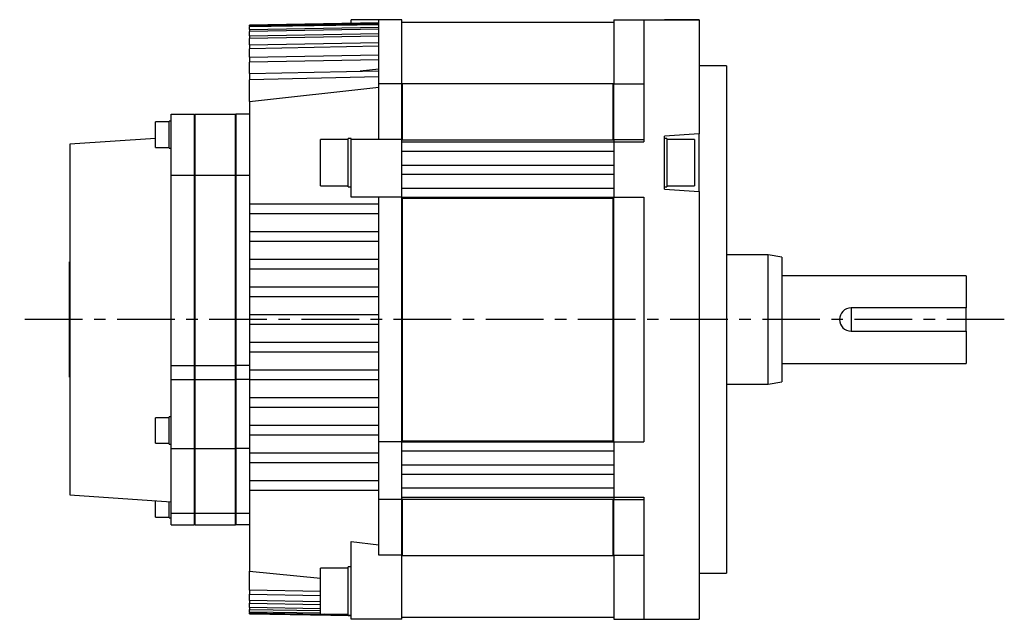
# Model space of a CAD drawing. Extents: x -352 to 588, y -285 to 268.
# Tile 3 of 4: x -147 to 66, y 138 to 268. Entities that reach past the tile are written whole.
import ezdxf

# ---------------------------------------------------------------- set-up
doc = ezdxf.new("R2010")
doc.units = 0
doc.linetypes.add('CENTER', pattern=[2, 1.25, -0.25, 0.25, -0.25])
doc.layers.add('CENTER', color=6, linetype='CENTER')
doc.layers.add('OUTLINE', color=7, linetype='CONTINUOUS')

msp = doc.modelspace()

# ---------------------------------------------------------------- linework, layer by layer
at = {"layer": 'CENTER', "ltscale": 10}
msp.add_line((66.24, 203.37), (-147.39, 203.37), dxfattribs=at)
at = {"layer": 'OUTLINE'}
for p, q in [((-97.5, 267.19), (-69.5, 267.67)), ((-69.5, 267.67), (-97.5, 267.18)), ((-97.5, 266.99), (-69.5, 267.48)), ((-69.5, 267.29), (-97.5, 266.8)), ((-97.5, 267.19), (-97.5, 267.18)), ((-97.5, 266.99), (-97.5, 267.18)), ((-75.5, 267.57), (-75.5, 268.37)), ((-69.5, 268.37), (-75.5, 268.37)), ((-69.5, 254.5), (-69.5, 268.37)), ((-64.5, 268.37), (-69.5, 268.37)), ((-64.5, 254.5), (-64.5, 268.37)), ((-64.5, 267.87), (-18.5, 267.87)), ((-18.5, 268.37), (-18.5, 254.5)), ((-18.5, 268.37), (-12, 268.37)), ((-12, 268.37), (0, 268.37)), ((-12, 268.37), (-12, 245.62)), ((0, 268.37), (-7.5, 268.37)), ((0, 268.37), (0, 245.62)), ((-97.5, 266.99), (-97.5, 266.8)), ((-97.5, 266.23), (-97.5, 266.8)), ((-97.5, 266.23), (-69.5, 266.73)), ((-69.5, 266.35), (-97.5, 265.85)), ((-97.5, 266.23), (-97.5, 265.85)), ((-97.5, 264.88), (-97.5, 265.85)), ((-97.5, 264.88), (-69.5, 265.39)), ((-97.5, 264.88), (-97.5, 264.29)), ((-69.5, 264.8), (-97.5, 264.29)), ((-97.5, 262.9), (-97.5, 264.29)), ((-97.5, 262.9), (-69.5, 263.42)), ((-97.5, 262.9), (-97.5, 262.08)), ((-69.5, 262.62), (-97.5, 262.08)), ((-97.5, 260.22), (-97.5, 262.08)), ((-97.5, 260.22), (-69.5, 260.76)), ((-97.5, 260.22), (-97.5, 259.15)), ((-69.5, 259.71), (-97.5, 259.15)), ((-97.5, 256.73), (-97.5, 259.15)), ((-97.5, 256.73), (-69.5, 257.31)), ((-97.5, 256.73), (-97.5, 255.36)), ((-69.5, 257.64), (-73.5, 257.23)), ((6, 258.37), (0, 258.37)), ((6, 258.37), (6, 148.37)), ((-69.5, 255.96), (-97.5, 255.36)), ((-97.5, 250.61), (-97.5, 255.36)), ((-69.5, 242.37), (-69.5, 254.5)), ((-64.5, 254.5), (-69.5, 254.5)), ((-64.5, 242.37), (-64.5, 254.5)), ((-64.3, 254.26), (-64.5, 254.26)), ((-64.3, 242.34), (-64.3, 254.52)), ((-64.3, 254.52), (-18.6, 254.52)), ((-18.6, 242.34), (-18.6, 254.52)), ((-18.5, 242.37), (-18.5, 254.5)), ((-18.5, 254.5), (-12, 254.5)), ((-97.5, 250.61), (-69.5, 253.75)), ((-18.5, 253.22), (-18.6, 253.22)), ((-97.5, 250.61), (-97.5, 228.37)), ((-114.5, 234.68), (-114.5, 247.87)), ((-114.5, 247.87), (-109.5, 247.87)), ((-109.5, 247.87), (-109.5, 234.68)), ((-109.4, 247.87), (-109.4, 234.68)), ((-109.4, 247.87), (-100.6, 247.87)), ((-100.6, 234.68), (-100.6, 247.87)), ((-100.5, 247.87), (-100.5, 234.68)), ((-97.5, 247.87), (-100.5, 247.87)), ((-117.95, 243.45), (-117.95, 246.2)), ((-114.95, 246.2), (-117.95, 246.2)), ((-114.95, 243.45), (-114.95, 246.4)), ((-114.5, 246.4), (-114.95, 246.4)), ((-109.4, 243.87), (-109.5, 243.87)), ((-100.5, 243.87), (-100.6, 243.87)), ((-12, 245.62), (-12, 241.87)), ((0, 243.62), (-7.5, 243.12)), ((0, 245.62), (0, 243.62)), ((0, 231.12), (0, 243.62)), ((-117.95, 242.64), (-136.5, 241.37)), ((-117.95, 240.7), (-117.95, 243.45)), ((-114.95, 240.5), (-114.95, 243.45)), ((-82.1, 232.37), (-82.1, 242.37)), ((-76.1, 242.37), (-82.1, 242.37)), ((-76.1, 232.12), (-76.1, 242.62)), ((-75.5, 242.62), (-76.1, 242.62)), ((-75.5, 242.37), (-75.5, 242.62)), ((-75.5, 229.87), (-75.5, 242.37)), ((-64.5, 242.37), (-75.5, 242.37)), ((-64.5, 229.87), (-64.5, 242.37)), ((-64.3, 242.35), (-64.5, 242.35)), ((-64.5, 241.87), (-18.5, 241.87)), ((-64.3, 242.34), (-18.6, 242.34)), ((-18.5, 242.39), (-18.6, 242.39)), ((-18.5, 242.37), (-18.5, 241.87)), ((-18.5, 242.37), (-12, 242.37)), ((-18.5, 241.87), (-18.5, 229.87)), ((-18.5, 241.87), (-12, 241.87)), ((-7.5, 231.62), (-7.5, 243.12)), ((-7, 242.62), (-7.5, 242.62)), ((-7, 242.62), (-7, 232.12)), ((-1, 242.37), (-7, 242.37)), ((-1, 242.37), (-1, 232.37)), ((-136.5, 241.37), (-136.5, 165.37)), ((-117.95, 240.7), (-114.95, 240.7)), ((-114.95, 240.5), (-114.5, 240.5)), ((-64.5, 239.87), (-18.5, 239.87)), ((-64.5, 236.87), (-18.5, 236.87)), ((-114.5, 193.38), (-114.5, 234.68)), ((-114.5, 234.68), (-109.5, 234.68)), ((-109.5, 234.68), (-109.5, 193.38)), ((-109.4, 234.68), (-109.4, 193.38)), ((-109.4, 234.68), (-100.6, 234.68)), ((-100.6, 193.38), (-100.6, 234.68)), ((-100.5, 234.68), (-100.5, 193.38)), ((-100.5, 234.68), (-97.5, 234.68)), ((-64.5, 234.87), (-18.5, 234.87)), ((-82.1, 232.37), (-76.1, 232.37)), ((-76.1, 232.12), (-75.5, 232.12)), ((-64.5, 231.87), (-18.5, 231.87)), ((-7.5, 232.12), (-7, 232.12)), ((-7.5, 231.62), (0, 231.12)), ((-7, 232.37), (-1, 232.37)), ((0, 231.12), (0, 161.13)), ((-64.5, 229.87), (-75.5, 229.87)), ((-69.5, 228.37), (-69.5, 229.87)), ((-64.5, 229.67), (-64.5, 229.87)), ((-64.5, 229.87), (-18.5, 229.87)), ((-64.5, 177.08), (-64.5, 229.67)), ((-64.3, 229.66), (-64.5, 229.66)), ((-64.3, 177.08), (-64.3, 229.67)), ((-64.3, 229.67), (-18.6, 229.67)), ((-18.6, 177.08), (-18.6, 229.67)), ((-18.5, 229.63), (-18.6, 229.63)), ((-18.5, 229.67), (-18.5, 229.87)), ((-18.5, 229.87), (-12, 229.87)), ((-18.5, 177.08), (-18.5, 229.67)), ((-12, 229.87), (-12, 176.87)), ((-97.5, 228.37), (-97.5, 226.37)), ((-69.5, 228.37), (-97.5, 228.37)), ((-69.5, 226.37), (-69.5, 228.37)), ((-97.5, 226.37), (-97.5, 222.37)), ((-97.5, 226.37), (-69.5, 226.37)), ((-69.5, 222.37), (-69.5, 226.37)), ((-97.5, 222.37), (-97.5, 220.37)), ((-69.5, 222.37), (-97.5, 222.37)), ((-69.5, 220.37), (-69.5, 222.37)), ((-97.5, 220.37), (-97.5, 216.37)), ((-97.5, 220.37), (-69.5, 220.37)), ((-69.5, 216.37), (-69.5, 220.37)), ((-136.6, 190.87), (-136.6, 215.87)), ((-136.6, 215.87), (-136.5, 215.87)), ((-97.5, 216.37), (-97.5, 214.37)), ((-69.5, 216.37), (-97.5, 216.37)), ((-69.5, 214.37), (-69.5, 216.37)), ((15, 217.37), (6, 217.37)), ((15, 189.37), (15, 217.37)), ((18, 216.87), (15, 217.37)), ((18, 216.87), (18, 189.87)), ((-97.5, 214.37), (-97.5, 210.37)), ((-97.5, 214.37), (-69.5, 214.37)), ((-69.5, 210.37), (-69.5, 214.37)), ((58, 212.87), (18, 212.87)), ((58, 212.87), (58, 205.87)), ((-69.5, 210.37), (-97.5, 210.37)), ((-97.5, 210.37), (-97.5, 208.37)), ((-69.5, 208.37), (-69.5, 210.37)), ((-97.5, 208.37), (-97.5, 204.37)), ((-97.5, 208.37), (-69.5, 208.37)), ((-69.5, 204.37), (-69.5, 208.37)), ((33, 205.87), (33, 200.87)), ((58, 205.87), (33, 205.87)), ((58, 200.87), (58, 205.87)), ((-69.5, 204.37), (-97.5, 204.37)), ((-97.5, 204.37), (-97.5, 202.37)), ((-69.5, 202.37), (-69.5, 204.37)), ((-97.5, 202.37), (-97.5, 198.37)), ((-97.5, 202.37), (-69.5, 202.37)), ((-69.5, 198.37), (-69.5, 202.37)), ((33, 200.87), (58, 200.87)), ((58, 200.87), (58, 193.87)), ((-69.5, 198.37), (-97.5, 198.37)), ((-97.5, 198.37), (-97.5, 196.37)), ((-69.5, 196.37), (-69.5, 198.37)), ((-97.5, 196.37), (-97.5, 192.37)), ((-97.5, 196.37), (-69.5, 196.37)), ((-69.5, 192.37), (-69.5, 196.37)), ((-114.5, 190.37), (-114.5, 193.38)), ((-114.5, 193.38), (-109.5, 193.38)), ((-109.5, 193.38), (-109.5, 190.37)), ((-109.4, 193.38), (-109.4, 190.37)), ((-109.4, 193.38), (-100.6, 193.38)), ((-100.6, 190.37), (-100.6, 193.38)), ((-100.5, 193.38), (-100.5, 190.37)), ((-97.5, 193.38), (-100.5, 193.38)), ((-97.5, 192.37), (-97.5, 190.37)), ((-69.5, 192.37), (-97.5, 192.37)), ((-69.5, 190.37), (-69.5, 192.37)), ((18, 193.87), (58, 193.87)), ((-136.6, 190.87), (-136.5, 190.87)), ((-114.5, 175.37), (-114.5, 190.37)), ((-114.5, 190.37), (-109.5, 190.37)), ((-109.5, 190.37), (-109.5, 175.37)), ((-109.4, 190.37), (-109.4, 175.37)), ((-109.4, 190.37), (-100.6, 190.37)), ((-100.6, 175.37), (-100.6, 190.37)), ((-100.5, 190.37), (-100.5, 175.37)), ((-97.5, 190.37), (-100.5, 190.37)), ((-97.5, 190.37), (-97.5, 186.37)), ((-97.5, 190.37), (-69.5, 190.37)), ((-69.5, 186.37), (-69.5, 190.37)), ((6, 189.37), (15, 189.37)), ((15, 189.37), (18, 189.87)), ((-97.5, 186.37), (-97.5, 184.37)), ((-69.5, 186.37), (-97.5, 186.37)), ((-69.5, 184.37), (-69.5, 186.37)), ((-97.5, 184.37), (-97.5, 180.37)), ((-97.5, 184.37), (-69.5, 184.37)), ((-69.5, 180.37), (-69.5, 184.37)), ((-117.95, 176.55), (-117.95, 182.05)), ((-114.95, 182.05), (-117.95, 182.05)), ((-114.95, 176.35), (-114.95, 182.25)), ((-114.5, 182.25), (-114.95, 182.25)), ((-97.5, 180.37), (-97.5, 178.37)), ((-69.5, 180.37), (-97.5, 180.37)), ((-69.5, 178.37), (-69.5, 180.37)), ((-97.5, 178.37), (-97.5, 174.37)), ((-97.5, 178.37), (-69.5, 178.37)), ((-69.5, 176.87), (-69.5, 178.37)), ((-117.95, 176.55), (-114.95, 176.55)), ((-114.95, 176.35), (-114.5, 176.35)), ((-114.5, 161.37), (-114.5, 175.37)), ((-114.5, 175.37), (-109.5, 175.37)), ((-109.5, 175.37), (-109.5, 161.37)), ((-109.4, 175.37), (-109.4, 161.37)), ((-109.4, 175.37), (-100.6, 175.37)), ((-100.6, 161.37), (-100.6, 175.37)), ((-100.5, 175.37), (-100.5, 161.37)), ((-97.5, 175.37), (-100.5, 175.37)), ((-69.5, 164.37), (-69.5, 176.87)), ((-64.5, 176.87), (-69.5, 176.87)), ((-64.3, 177.09), (-64.5, 177.09)), ((-64.5, 176.87), (-64.5, 177.08)), ((-64.5, 176.87), (-18.5, 176.87)), ((-64.5, 164.37), (-64.5, 176.87)), ((-64.3, 177.08), (-18.6, 177.08)), ((-18.5, 177.12), (-18.6, 177.12)), ((-18.5, 176.87), (-18.5, 177.08)), ((-18.5, 176.87), (-12, 176.87)), ((-18.5, 176.87), (-18.5, 164.87)), ((-97.5, 174.37), (-97.5, 172.37)), ((-69.5, 174.37), (-97.5, 174.37)), ((-64.5, 174.87), (-18.5, 174.87)), ((-97.5, 172.37), (-97.5, 168.37)), ((-97.5, 172.37), (-69.5, 172.37)), ((-64.5, 171.87), (-18.5, 171.87)), ((-64.5, 169.87), (-18.5, 169.87)), ((-97.5, 168.37), (-97.5, 166.37)), ((-69.5, 168.37), (-97.5, 168.37)), ((-64.5, 166.87), (-18.5, 166.87)), ((-136.5, 165.37), (-114.5, 163.87)), ((-97.5, 166.37), (-97.5, 148.83)), ((-97.5, 166.37), (-69.5, 166.37)), ((-64.5, 164.87), (-18.5, 164.87)), ((-18.5, 164.87), (-18.5, 164.37)), ((-18.5, 164.87), (-12, 164.87)), ((-12, 164.87), (-12, 161.13)), ((-117.95, 160.55), (-117.95, 164.11)), ((-114.95, 160.35), (-114.95, 163.9)), ((-109.5, 162.87), (-109.4, 162.87)), ((-100.6, 162.87), (-100.5, 162.87)), ((-69.5, 152.25), (-69.5, 164.37)), ((-64.5, 164.37), (-69.5, 164.37)), ((-64.3, 164.4), (-64.5, 164.4)), ((-64.5, 152.25), (-64.5, 164.37)), ((-64.3, 152.23), (-64.3, 164.41)), ((-64.3, 164.41), (-18.6, 164.41)), ((-18.6, 152.23), (-18.6, 164.41)), ((-18.5, 164.36), (-18.6, 164.36)), ((-18.5, 152.25), (-18.5, 164.37)), ((-18.5, 164.37), (-12, 164.37)), ((-117.95, 160.55), (-114.95, 160.55)), ((-114.95, 160.35), (-114.5, 160.35)), ((-114.5, 158.87), (-114.5, 161.37)), ((-114.5, 161.37), (-109.5, 161.37)), ((-109.5, 161.37), (-109.5, 158.87)), ((-109.4, 161.37), (-109.4, 158.87)), ((-109.4, 161.37), (-100.6, 161.37)), ((-100.6, 158.87), (-100.6, 161.37)), ((-100.5, 161.37), (-100.5, 158.87)), ((-100.5, 161.37), (-97.5, 161.37)), ((-12, 161.13), (-12, 138.37)), ((0, 161.13), (0, 138.37)), ((-114.5, 158.87), (-109.5, 158.87)), ((-109.4, 158.87), (-100.6, 158.87)), ((-97.5, 158.87), (-100.5, 158.87)), ((-75.5, 146.07), (-75.5, 155.22)), ((-75.5, 155.22), (-69.5, 154.54)), ((-64.5, 152.25), (-69.5, 152.25)), ((-64.3, 152.48), (-64.5, 152.48)), ((-64.5, 138.37), (-64.5, 152.25)), ((-64.3, 152.23), (-18.6, 152.23)), ((-18.5, 153.52), (-18.6, 153.52)), ((-18.5, 152.25), (-18.5, 138.37)), ((-18.5, 152.25), (-12, 152.25)), ((-76.1, 139.22), (-76.1, 149.72)), ((-75.5, 149.72), (-76.1, 149.72)), ((-97.5, 144.66), (-97.5, 148.83)), ((-97.5, 148.83), (-82.1, 147.32)), ((-82.1, 139.47), (-82.1, 149.47)), ((-76.1, 149.47), (-82.1, 149.47)), ((0, 148.37), (6, 148.37)), ((-75.5, 142.87), (-75.5, 146.07)), ((-97.5, 144.66), (-97.5, 143.85)), ((-82.1, 144.37), (-97.5, 144.66)), ((-97.5, 142.46), (-97.5, 143.85)), ((-97.5, 143.85), (-82.1, 143.56)), ((-97.5, 142.46), (-97.5, 141.87)), ((-82.1, 142.18), (-97.5, 142.46)), ((-97.5, 140.9), (-97.5, 141.87)), ((-97.5, 141.87), (-82.1, 141.59)), ((-75.5, 138.37), (-75.5, 142.87)), ((-97.5, 140.9), (-97.5, 140.52)), ((-82.1, 140.63), (-97.5, 140.9)), ((-97.5, 139.95), (-97.5, 140.52)), ((-97.5, 140.52), (-82.1, 140.25)), ((-97.5, 139.95), (-97.5, 139.76)), ((-82.1, 139.68), (-97.5, 139.95)), ((-97.5, 139.57), (-97.5, 139.76)), ((-97.5, 139.76), (-82.1, 139.49)), ((-97.5, 139.57), (-97.5, 139.56)), ((-75.5, 139.19), (-97.5, 139.57)), ((-97.5, 139.56), (-75.5, 139.18)), ((-82.1, 139.47), (-76.1, 139.47)), ((-76.1, 139.38), (-81.23, 139.47)), ((-76.1, 139.22), (-75.5, 139.22)), ((-64.5, 138.87), (-18.5, 138.87)), ((-64.5, 138.37), (-75.5, 138.37)), ((-18.5, 138.37), (-12, 138.37)), ((-12, 138.37), (0, 138.37)), ((-7.5, 138.37), (0, 138.37))]:
    msp.add_line(p, q, dxfattribs=at)
msp.add_arc((33, 203.37), 2.5, 90, 270, dxfattribs=at)

doc.saveas('drawing.dxf')
